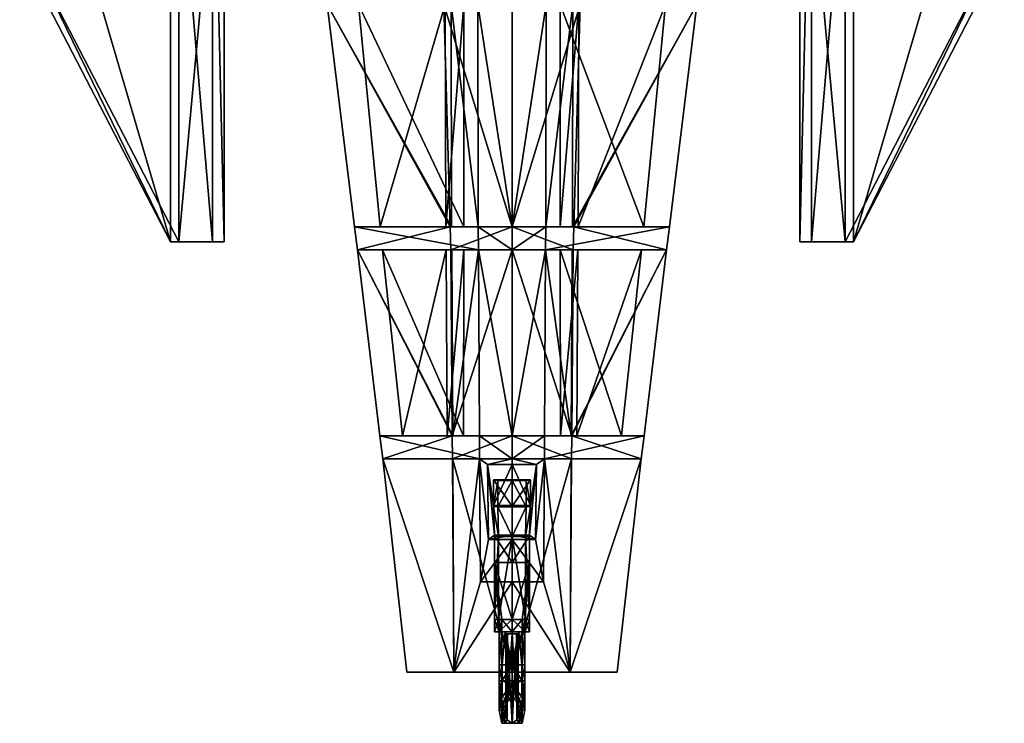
# Model space of a CAD drawing. Header units: inches. Extents: x -108 to 108, y -167 to 167.
# Tile 1 of 4: x -108 to 108, y -167 to -13. Entities that reach past the tile are written whole.
import ezdxf

# ---------------------------------------------------------------- set-up
doc = ezdxf.new("R2010")
doc.units = ezdxf.units.IN
doc.header["$MEASUREMENT"] = 0
doc.layers.get('0').update_dxf_attribs({"color": 183, "true_color": 0x8c58e1})

msp = doc.modelspace()

# ---------------------------------------------------------------- meshes
at = {"color": 133, "true_color": 0x57e0c6}
mesh = msp.add_polyface(dxfattribs=at)
corners = [(-47.46, 46.55, 21.89), (-41.13, -4.67, 21.89), (-15.33, -4.68, 34.66), (-63.07, 46.55, 21.89), (-72.99, 46.55, 17.95), (-47.46, 46.55, 17.95), (-63.07, -61.72, 21.89), (-72.99, -61.72, 17.95), (-65.63, 46.55, 24.66), (-65.63, -61.72, 24.66), (-74.84, 46.55, 20.98), (-74.84, -61.72, 20.98), (-106.55, 46.55, 8.79), (-106.55, -0.36, 8.79), (-104.71, 46.55, 5.75), (-104.71, -0.36, 5.75), (-44.9, 46.55, 49.84), (-44.88, 46.55, 47.26), (-38.56, 46.55, 45.09), (-36.42, 46.55, 46.93), (-67.16, 46.55, 41.82), (-65, 46.55, 40.01), (-70.59, 46.55, 34.61), (-67.55, 46.55, 34.63), (-63.19, 46.55, 25.88), (-62.19, 46.55, 24.81), (-35.8, 46.55, 34.45), (-35.8, 53.99, 34.45), (-62.19, 53.99, 24.81), (-44.88, 53.99, 47.26), (-38.56, 53.99, 45.09), (-65, 53.99, 40.01), (-67.55, 53.99, 34.63), (-33.66, 46.55, 32.63), (-41.13, -4.67, 17.95), (-40.51, -9.72, 17.95), (-40.51, -9.72, 21.89), (-75.31, 46.55, 21.87), (-107.64, 46.55, 9.11), (-105.09, 46.55, 4.83), (-72.52, 46.55, 17.06), (-75.69, 46.77, 21.94), (-107.86, 46.77, 9.17), (-105.16, 46.77, 4.64), (-72.71, 46.77, 16.77), (-22.56, 46.55, 34.2)]
mesh.append_faces([[corners[k] for k in face] for face in [(0, 1, 2, 0), (0, 3, 4, 0), (4, 5, 0, 4), (3, 6, 7, 3), (7, 4, 3, 7), (8, 9, 6, 8), (6, 3, 8, 6), (10, 11, 9, 10), (9, 8, 10, 9), (12, 13, 11, 12), (11, 10, 12, 11), (14, 15, 13, 14), (13, 12, 14, 13), (4, 7, 15, 4), (15, 14, 4, 15), (16, 17, 18, 16), (18, 19, 16, 18), (20, 21, 17, 20), (17, 16, 20, 17), (22, 23, 21, 22), (21, 20, 22, 21), (8, 24, 23, 8), (23, 22, 8, 23), (3, 25, 24, 3), (24, 8, 3, 24), (26, 27, 28, 26), (28, 25, 26, 28), (17, 29, 30, 17), (30, 18, 17, 30), (21, 31, 29, 21), (29, 17, 21, 29), (23, 32, 31, 23), (31, 21, 23, 31), (33, 26, 25, 33), (25, 3, 33, 25), (34, 1, 0, 34), (0, 5, 34, 0), (35, 36, 1, 35), (1, 34, 35, 1), (37, 38, 12, 37), (12, 10, 37, 12), (38, 39, 14, 38), (14, 12, 38, 14), (39, 40, 4, 39), (4, 14, 39, 4), (41, 42, 38, 41), (38, 37, 41, 38), (42, 43, 39, 42), (39, 38, 42, 39), (43, 44, 40, 43), (40, 39, 43, 40), (3, 0, 45, 3)]], dxfattribs={"vtx2": -1, "vtx3": -1, "color": 133})
mesh = msp.add_polyface(dxfattribs=at)
corners = [(72.99, 46.55, 17.95), (63.07, 46.55, 21.89), (47.46, 46.55, 21.89), (47.46, 46.55, 17.95), (104.71, -0.36, 5.75), (106.55, -0.36, 8.79), (74.84, -61.72, 20.98), (72.99, -61.72, 17.95), (65.63, 46.55, 24.66), (63.07, -61.72, 21.89), (74.84, 46.55, 20.98), (65.63, -61.72, 24.66), (106.55, 46.55, 8.79), (104.71, 46.55, 5.75), (38.56, 46.55, 45.09), (44.88, 46.55, 47.26), (44.9, 46.55, 49.84), (36.42, 46.55, 46.93), (65, 46.55, 40.01), (67.16, 46.55, 41.82), (67.55, 46.55, 34.63), (70.59, 46.55, 34.61), (63.19, 46.55, 25.88), (62.19, 46.55, 24.81), (62.19, 53.99, 24.81), (35.8, 53.99, 34.45), (35.8, 46.55, 34.45), (34.51, 53.99, 36.98), (38.56, 53.99, 45.09), (34.51, 46.55, 36.98), (44.88, 53.99, 47.26), (65, 53.99, 40.01), (67.55, 53.99, 34.63), (63.19, 53.99, 25.88), (33.66, 46.55, 32.63), (41.13, -4.67, 17.95), (13.38, -4.67, 23.8), (41.13, -4.67, 21.89), (40.51, -9.72, 21.89), (40.51, -9.72, 17.95), (107.64, 46.55, 9.11), (75.31, 46.55, 21.87), (105.09, 46.55, 4.83), (72.52, 46.55, 17.06), (107.86, 46.77, 9.17), (75.69, 46.77, 21.94), (105.16, 46.77, 4.64), (72.71, 46.77, 16.77), (22.56, 46.55, 34.2)]
mesh.append_faces([[corners[k] for k in face] for face in [(0, 1, 2, 0), (2, 3, 0, 2), (4, 5, 6, 4), (1, 0, 7, 1), (8, 1, 9, 8), (10, 8, 11, 10), (12, 10, 6, 12), (5, 4, 13, 5), (13, 12, 5, 13), (4, 7, 0, 4), (0, 13, 4, 0), (14, 15, 16, 14), (16, 17, 14, 16), (15, 18, 19, 15), (19, 16, 15, 19), (18, 20, 21, 18), (21, 19, 18, 21), (20, 22, 8, 20), (8, 21, 20, 8), (22, 23, 1, 22), (1, 8, 22, 1), (24, 25, 26, 24), (26, 23, 24, 26), (27, 28, 14, 27), (14, 29, 27, 14), (28, 30, 15, 28), (15, 14, 28, 15), (18, 15, 30, 18), (20, 18, 31, 20), (22, 20, 32, 22), (23, 22, 33, 23), (23, 26, 34, 23), (34, 1, 23, 34), (3, 35, 36, 3), (2, 37, 35, 2), (35, 3, 2, 35), (37, 38, 39, 37), (39, 35, 37, 39), (12, 40, 41, 12), (41, 10, 12, 41), (13, 42, 40, 13), (40, 12, 13, 40), (0, 43, 42, 0), (42, 13, 0, 42), (40, 44, 45, 40), (45, 41, 40, 45), (42, 46, 44, 42), (44, 40, 42, 44), (43, 47, 46, 43), (46, 42, 43, 46), (48, 2, 1, 48), (1, 34, 48, 1)]], dxfattribs={"vtx2": -1, "vtx3": -1, "color": 133})
mesh = msp.add_polyface(dxfattribs=at)
corners = [(0, -58.42, 8.4), (0, -9.72, 8.52), (7.52, -9.72, 8.52), (7.39, -58.42, 8.4), (33.87, -63.47, 21.82), (13.42, -63.47, 30.67), (13.11, -104.26, 28.04), (0, -104.22, 8.43), (0, -63.47, 8.4), (7.36, -63.47, 8.4), (74.84, -61.72, 20.98), (65.63, -61.72, 24.66), (63.07, -61.72, 21.89), (72.99, -61.72, 17.95), (104.71, -0.36, 5.75), (63.07, 46.55, 21.89), (65.63, 46.55, 24.66), (74.84, 46.55, 20.98), (106.55, -0.36, 8.79), (106.55, 46.55, 8.79), (14.9, -9.72, 34.4), (0, -9.68, 34.53), (0, -58.42, 30.95), (13.52, -58.42, 30.95), (40.51, -9.72, 21.89), (34.49, -58.42, 21.89), (40.51, -9.72, 17.95), (34.49, -58.42, 17.95), (13.23, -58.42, 23.8), (13.36, -9.72, 23.8), (13.21, -63.47, 23.73), (12.99, -104.26, 24.55), (0, -63.47, 30.67), (33.87, -63.47, 17.95), (14.45, -63.47, 21.64), (28.36, -63.47, 17.75), (10.52, -63.47, 11.33), (28.88, -58.42, 17.76), (14.48, -58.42, 21.72), (10.52, -58.42, 11.29), (14.65, -9.72, 21.82), (10.56, -9.72, 11.13), (33.64, -9.72, 17.73), (10.59, -104.23, 11.79), (23.99, -104.26, 17.65), (14.19, -104.26, 20.52)]
mesh.append_faces([[corners[k] for k in face] for face in [(0, 1, 2, 0), (2, 3, 0, 2), (4, 5, 6, 4), (7, 8, 9, 7), (10, 11, 12, 10), (12, 13, 10, 12), (10, 13, 14, 10), (13, 12, 15, 13), (12, 11, 16, 12), (11, 10, 17, 11), (10, 18, 19, 10), (20, 21, 22, 20), (22, 23, 20, 22), (24, 20, 23, 24), (23, 25, 24, 23), (26, 27, 28, 26), (28, 29, 26, 28), (26, 24, 25, 26), (25, 27, 26, 25), (3, 2, 29, 3), (29, 28, 3, 29), (9, 30, 31, 9), (3, 9, 8, 3), (8, 0, 3, 8), (5, 23, 22, 5), (22, 32, 5, 22), (33, 27, 25, 33), (25, 4, 33, 25), (4, 25, 23, 4), (23, 5, 4, 23), (27, 33, 9, 27), (9, 3, 27, 9), (34, 35, 33, 34), (33, 30, 34, 33), (35, 36, 9, 35), (9, 33, 35, 9), (36, 34, 30, 36), (30, 9, 36, 30), (37, 38, 28, 37), (28, 27, 37, 28), (38, 39, 3, 38), (3, 28, 38, 3), (39, 37, 27, 39), (27, 3, 39, 27), (39, 38, 40, 39), (40, 41, 39, 40), (37, 39, 41, 37), (41, 42, 37, 41), (38, 37, 42, 38), (42, 40, 38, 42), (34, 36, 43, 34), (36, 35, 44, 36), (35, 34, 45, 35)]], dxfattribs={"vtx2": -1, "vtx3": -1, "color": 133})
mesh = msp.add_polyface(dxfattribs=at)
corners = [(-7.52, -9.72, 8.52), (0, -9.72, 8.52), (0, -58.42, 8.4), (-7.39, -58.42, 8.4), (0, -63.47, 30.67), (-13.42, -63.47, 30.67), (-13.11, -104.26, 28.04), (-33.87, -63.47, 21.82), (-33.87, -63.47, 17.95), (-28.92, -104.26, 17.95), (-13.21, -63.47, 23.73), (-12.99, -104.26, 24.55), (-7.36, -63.47, 8.4), (0, -63.47, 8.4), (0, -104.22, 8.43), (-63.07, -61.72, 21.89), (-65.63, -61.72, 24.66), (-74.84, -61.72, 20.98), (-72.99, -61.72, 17.95), (-106.55, -0.36, 8.79), (-104.71, -0.36, 5.75), (-14.9, -9.72, 34.4), (-13.52, -58.42, 30.95), (0, -58.42, 30.95), (0, -9.68, 34.53), (-40.51, -9.72, 21.89), (-34.49, -58.42, 21.89), (-13.23, -58.42, 23.8), (-34.49, -58.42, 17.95), (-40.51, -9.72, 17.95), (-13.36, -9.72, 23.8), (-7.15, -104.22, 8.43), (-28.36, -63.47, 17.75), (-14.45, -63.47, 21.64), (-10.52, -63.47, 11.33), (-14.48, -58.42, 21.72), (-28.88, -58.42, 17.76), (-10.52, -58.42, 11.29), (-14.19, -104.26, 20.52), (-23.99, -104.26, 17.65), (-10.59, -104.23, 11.79), (-10.56, -9.72, 11.13), (-14.65, -9.72, 21.82), (-33.64, -9.72, 17.73)]
mesh.append_faces([[corners[k] for k in face] for face in [(0, 1, 2, 0), (2, 3, 0, 2), (4, 5, 6, 4), (7, 8, 9, 7), (8, 10, 11, 8), (6, 5, 7, 6), (12, 13, 14, 12), (15, 16, 17, 15), (17, 18, 15, 17), (17, 19, 20, 17), (20, 18, 17, 20), (21, 22, 23, 21), (23, 24, 21, 23), (22, 21, 25, 22), (25, 26, 22, 25), (27, 28, 29, 27), (29, 30, 27, 29), (26, 25, 29, 26), (29, 28, 26, 29), (30, 0, 3, 30), (3, 27, 30, 3), (12, 31, 11, 12), (13, 12, 3, 13), (3, 2, 13, 3), (23, 22, 5, 23), (5, 4, 23, 5), (26, 28, 8, 26), (8, 7, 26, 8), (22, 26, 7, 22), (7, 5, 22, 7), (12, 8, 28, 12), (28, 3, 12, 28), (8, 32, 33, 8), (33, 10, 8, 33), (12, 34, 32, 12), (32, 8, 12, 32), (10, 33, 34, 10), (34, 12, 10, 34), (27, 35, 36, 27), (36, 28, 27, 36), (3, 37, 35, 3), (35, 27, 3, 35), (28, 36, 37, 28), (37, 3, 28, 37), (34, 33, 38, 34), (33, 32, 39, 33), (32, 34, 40, 32), (35, 37, 41, 35), (41, 42, 35, 41), (36, 35, 42, 36), (42, 43, 36, 42), (37, 36, 43, 37), (43, 41, 37, 43)]], dxfattribs={"vtx2": -1, "vtx3": -1, "color": 133})
mesh = msp.add_polyface(dxfattribs=at)
corners = [(-13.11, -104.26, 28.04), (0, -104.26, 28.04), (0, -63.47, 30.67), (-28.92, -104.26, 17.95), (-28.92, -104.27, 20.71), (-33.87, -63.47, 21.82), (-12.99, -104.26, 24.55), (-33.87, -63.47, 17.95), (0, -104.22, 8.43), (-7.15, -104.22, 8.43), (-7.36, -63.47, 8.4), (-28.33, -109.31, 17.95), (-12.97, -109.31, 24.42), (-12.74, -156.02, 21.3), (-3.08, -119.8, 1.72), (0, -119.8, 0.01), (0, -126.27, 0.01), (-13.21, -63.47, 23.73), (-13.07, -109.31, 27.75), (0, -109.31, 27.75), (-28.33, -109.31, 20.58), (0, -109.28, 8.43), (-7.12, -109.28, 8.43), (-14.19, -104.26, 20.52), (-23.99, -104.26, 17.65), (-10.59, -104.23, 11.79), (-5.37, -110.52, 9.83), (-5.17, -126.92, 10.06), (0, -110.52, 9.83), (-4.03, -119.51, 9.84), (-3.86, -125.98, 10.04), (0, -119.51, 9.84), (-4.03, -119.68, 6.83), (-3.86, -126.15, 6.83), (0, -119.68, 6.83), (-4.03, -119.74, 4.12), (-3.86, -126.21, 4.12), (0, -113.88, 6.83), (0, -113.94, 4.12), (-4.03, -113.94, 4.12), (-4.03, -113.88, 6.83), (-2.95, -126.27, 1.72), (0, -114, 0.01), (-3.08, -114, 1.72), (-10.52, -63.47, 11.33), (-14.45, -63.47, 21.64), (-28.36, -63.47, 17.75)]
mesh.append_faces([[corners[k] for k in face] for face in [(0, 1, 2, 0), (3, 4, 5, 3), (6, 3, 7, 6), (5, 4, 0, 5), (8, 9, 10, 8), (11, 12, 13, 11), (14, 15, 16, 14), (6, 17, 10, 6), (18, 19, 1, 18), (1, 0, 18, 1), (11, 20, 4, 11), (4, 3, 11, 4), (20, 18, 0, 20), (0, 4, 20, 0), (21, 22, 9, 21), (9, 8, 21, 9), (22, 11, 3, 22), (3, 9, 22, 3), (6, 23, 24, 6), (24, 3, 6, 24), (9, 25, 23, 9), (23, 6, 9, 23), (3, 24, 25, 3), (25, 9, 3, 25), (22, 26, 27, 22), (21, 28, 26, 21), (26, 22, 21, 26), (26, 29, 30, 26), (30, 27, 26, 30), (28, 31, 29, 28), (29, 26, 28, 29), (29, 32, 33, 29), (31, 34, 32, 31), (32, 29, 31, 32), (32, 35, 36, 32), (37, 38, 39, 37), (39, 40, 37, 39), (35, 14, 41, 35), (34, 37, 40, 34), (40, 32, 34, 40), (14, 43, 42, 14), (42, 15, 14, 42), (35, 39, 43, 35), (43, 14, 35, 43), (32, 40, 39, 32), (39, 35, 32, 39), (23, 25, 44, 23), (24, 23, 45, 24), (25, 24, 46, 25)]], dxfattribs={"vtx2": -1, "vtx3": -1, "color": 133})
mesh.append_faces([[corners[k] for k in face] for face in [(11, 22, 12, 11), (42, 43, 38, 42), (39, 38, 43, 39)]], dxfattribs={"vtx3": -1, "color": 133})
mesh = msp.add_polyface(dxfattribs=at)
corners = [(0, -63.47, 30.67), (0, -104.26, 28.04), (13.11, -104.26, 28.04), (13.42, -63.47, 30.67), (33.87, -63.47, 21.82), (28.92, -104.27, 20.71), (28.92, -104.26, 17.95), (33.87, -63.47, 17.95), (12.99, -104.26, 24.55), (13.21, -63.47, 23.73), (7.36, -63.47, 8.4), (7.15, -104.22, 8.43), (0, -104.22, 8.43), (7.12, -109.28, 8.43), (12.97, -109.31, 24.42), (12.74, -156.02, 21.3), (0, -109.31, 27.75), (13.07, -109.31, 27.75), (28.33, -109.31, 20.58), (28.33, -109.31, 17.95), (0, -109.28, 8.43), (23.99, -104.26, 17.65), (14.19, -104.26, 20.52), (10.59, -104.23, 11.79), (5.17, -126.92, 10.06), (5.37, -110.52, 9.83), (6.9, -136.23, 8.68), (0, -110.52, 9.83), (3.86, -125.98, 10.04), (4.03, -119.51, 9.84), (0, -119.51, 9.84), (4.03, -119.68, 6.83), (0, -119.68, 6.83), (4.03, -113.94, 4.12), (0, -113.94, 4.12), (0, -113.88, 6.83), (4.03, -113.88, 6.83), (3.08, -114, 1.72), (0, -114, 0.01), (3.08, -119.8, 1.72), (0, -119.8, 0.01), (4.03, -119.74, 4.12), (14.45, -63.47, 21.64), (10.52, -63.47, 11.33), (28.36, -63.47, 17.75)]
mesh.append_faces([[corners[k] for k in face] for face in [(0, 1, 2, 0), (2, 3, 0, 2), (4, 5, 6, 4), (6, 7, 4, 6), (7, 6, 8, 7), (8, 9, 7, 8), (2, 5, 4, 2), (10, 11, 12, 10), (13, 14, 15, 13), (8, 11, 10, 8), (1, 16, 17, 1), (17, 2, 1, 17), (5, 18, 19, 5), (19, 6, 5, 19), (2, 17, 18, 2), (18, 5, 2, 18), (11, 13, 20, 11), (20, 12, 11, 20), (6, 19, 13, 6), (13, 11, 6, 13), (21, 22, 8, 21), (8, 6, 21, 8), (22, 23, 11, 22), (11, 8, 22, 11), (23, 21, 6, 23), (6, 11, 23, 6), (24, 25, 13, 24), (13, 26, 24, 13), (25, 27, 20, 25), (20, 13, 25, 20), (28, 29, 25, 28), (25, 24, 28, 25), (29, 30, 27, 29), (27, 25, 29, 27), (31, 32, 30, 31), (30, 29, 31, 30), (33, 34, 35, 33), (35, 36, 33, 35), (36, 35, 32, 36), (32, 31, 36, 32), (38, 37, 39, 38), (39, 40, 38, 39), (37, 33, 41, 37), (41, 39, 37, 41), (33, 36, 31, 33), (31, 41, 33, 31), (23, 22, 42, 23), (21, 23, 43, 21), (22, 21, 44, 22)]], dxfattribs={"vtx2": -1, "vtx3": -1, "color": 133})
mesh.append_faces([[corners[k] for k in face] for face in [(13, 19, 14, 13), (37, 38, 34, 37), (34, 33, 37, 34)]], dxfattribs={"vtx3": -1, "color": 133})
mesh = msp.add_polyface(dxfattribs=at)
corners = [(-12.74, -156.02, 21.3), (-6.9, -136.23, 8.68), (0, -136.23, 8.68), (0, -156.02, 21.3), (-12.97, -109.31, 24.42), (-7.12, -109.28, 8.43), (0, -156.02, 23.24), (0, -109.31, 27.75), (-13.07, -109.31, 27.75), (-12.74, -156.02, 23.24), (-23.05, -156.02, 19.39), (-28.33, -109.31, 20.58), (-28.33, -109.31, 17.95), (-23.05, -156.02, 17.95), (0, -126.27, 0.01), (-2.95, -126.27, 1.72), (-3.08, -119.8, 1.72), (-5.17, -126.92, 10.06), (0, -126.92, 10.06), (-3.86, -125.98, 10.04), (0, -125.98, 10.04), (-3.86, -126.15, 6.83), (0, -126.15, 6.83), (-4.03, -119.51, 9.84), (-3.86, -126.21, 4.12), (-4.03, -119.68, 6.83), (-4.03, -119.74, 4.12), (0, -147.16), (0, -147.16, 2.06), (-1.48, -147.16, 2.91), (-2.95, -147.16, 1.71), (-3.86, -131.95, 6.83), (0, -131.95, 6.83), (-3.86, -144.5, 4.13), (-2.95, -144.49, 1.73), (0, -144.49, 0.02), (-3.86, -147.15, 4.11), (0, -147.2, 7.18), (0, -144.47, 7.19), (-2.26, -144.47, 6.09), (-2.26, -147.2, 6.08), (-2.8, -144.47, 4.22), (-2.8, -147.2, 4.21), (0, -154.42, 1.21), (-1.35, -147.64, 4.23), (0, -147.64, 2.64), (0.96, -147.64, 3.2), (-0.96, -147.64, 3.2), (-1.04, -147.64, 5.3), (1.35, -147.64, 4.23)]
mesh.append_faces([[corners[k] for k in face] for face in [(0, 1, 2, 0), (2, 3, 0, 2), (0, 4, 5, 0), (5, 1, 0, 5), (6, 7, 8, 6), (8, 9, 6, 8), (10, 11, 12, 10), (12, 13, 10, 12), (0, 13, 12, 0), (9, 8, 11, 9), (11, 10, 9, 11), (14, 15, 16, 14), (1, 17, 18, 1), (18, 2, 1, 18), (17, 1, 5, 17), (17, 19, 20, 17), (20, 18, 17, 20), (19, 21, 22, 19), (22, 20, 19, 22), (21, 19, 23, 21), (24, 21, 25, 24), (15, 24, 26, 15), (27, 28, 29, 27), (29, 30, 27, 29), (21, 31, 32, 21), (32, 22, 21, 32), (24, 33, 31, 24), (31, 21, 24, 31), (15, 34, 33, 15), (33, 24, 15, 33), (14, 35, 34, 14), (34, 15, 14, 34), (34, 30, 36, 34), (36, 33, 34, 36), (35, 27, 30, 35), (30, 34, 35, 30), (37, 38, 39, 37), (39, 40, 37, 39), (40, 39, 41, 40), (41, 42, 40, 41), (38, 32, 31, 38), (31, 39, 38, 31), (42, 41, 33, 42), (33, 36, 42, 33), (30, 29, 42, 30), (42, 36, 30, 42), (29, 28, 43, 29), (44, 45, 46, 44), (48, 44, 49, 48)]], dxfattribs={"vtx2": -1, "vtx3": -1, "color": 133})
mesh.append_faces([[corners[k] for k in face] for face in [(39, 31, 41, 39), (33, 41, 31, 33), (44, 47, 45, 44)]], dxfattribs={"vtx3": -1, "color": 133})
mesh = msp.add_polyface(dxfattribs=at)
corners = [(0, -136.23, 8.68), (6.9, -136.23, 8.68), (12.74, -156.02, 21.3), (7.12, -109.28, 8.43), (13.07, -109.31, 27.75), (0, -109.31, 27.75), (0, -156.02, 23.24), (12.74, -156.02, 23.24), (28.33, -109.31, 17.95), (28.33, -109.31, 20.58), (23.05, -156.02, 19.39), (23.05, -156.02, 17.95), (12.97, -109.31, 24.42), (3.08, -119.8, 1.72), (2.95, -126.27, 1.72), (0, -126.27, 0.01), (0, -119.8, 0.01), (0, -126.92, 10.06), (5.17, -126.92, 10.06), (0, -125.98, 10.04), (3.86, -125.98, 10.04), (0, -126.15, 6.83), (3.86, -126.15, 6.83), (4.03, -119.68, 6.83), (4.03, -119.51, 9.84), (3.86, -126.21, 4.12), (4.03, -119.74, 4.12), (1.48, -147.16, 2.91), (0, -147.16, 2.06), (0, -147.16), (2.95, -147.16, 1.71), (0, -131.95, 6.83), (3.86, -131.95, 6.83), (3.86, -144.5, 4.13), (2.95, -144.49, 1.73), (0, -144.49, 0.02), (3.86, -147.15, 4.11), (2.26, -144.47, 6.09), (0, -144.47, 7.19), (0, -147.2, 7.18), (2.26, -147.2, 6.08), (2.8, -144.47, 4.22), (2.8, -147.2, 4.21), (0.96, -147.64, 3.2), (1.35, -147.64, 4.23), (-1.35, -147.64, 4.23), (0, -147.64, 5.8), (-1.04, -147.64, 5.3), (1.04, -147.64, 5.3)]
mesh.append_faces([[corners[k] for k in face] for face in [(0, 1, 2, 0), (2, 1, 3, 2), (4, 5, 6, 4), (6, 7, 4, 6), (8, 9, 10, 8), (10, 11, 8, 10), (8, 11, 2, 8), (2, 12, 8, 2), (9, 4, 7, 9), (7, 10, 9, 7), (13, 14, 15, 13), (15, 16, 13, 15), (17, 18, 1, 17), (1, 0, 17, 1), (19, 20, 18, 19), (18, 17, 19, 18), (21, 22, 20, 21), (20, 19, 21, 20), (22, 23, 24, 22), (24, 20, 22, 24), (25, 26, 23, 25), (23, 22, 25, 23), (14, 13, 26, 14), (26, 25, 14, 26), (27, 28, 29, 27), (29, 30, 27, 29), (31, 32, 22, 31), (22, 21, 31, 22), (32, 33, 25, 32), (25, 22, 32, 25), (33, 34, 14, 33), (14, 25, 33, 14), (34, 35, 15, 34), (15, 14, 34, 15), (36, 30, 34, 36), (34, 33, 36, 34), (30, 29, 35, 30), (35, 34, 30, 35), (37, 38, 39, 37), (39, 40, 37, 39), (41, 37, 40, 41), (40, 42, 41, 40), (32, 31, 38, 32), (38, 37, 32, 38), (33, 41, 42, 33), (42, 36, 33, 42), (42, 27, 30, 42), (30, 36, 42, 30), (43, 44, 45, 43), (44, 46, 47, 44)]], dxfattribs={"vtx2": -1, "vtx3": -1, "color": 133})
mesh.append_faces([[corners[k] for k in face] for face in [(32, 37, 41, 32), (41, 33, 32, 41), (46, 44, 48, 46)]], dxfattribs={"vtx3": -1, "color": 133})
mesh = msp.add_polyface(dxfattribs=at)
corners = [(23.05, -156.02, 17.95), (23.05, -156.02, 19.39), (12.74, -156.02, 23.24), (12.74, -156.02, 21.3), (0, -156.02, 23.24), (0, -156.02, 21.3), (0, -136.23, 8.68), (2.8, -157.88, 4.19), (2.14, -157.89, 2.45), (2.14, -154.42, 2.46), (2.8, -154.43, 4.2), (0, -157.89, 1.2), (0, -154.42, 1.21), (0, -154.43, 7.17), (0, -157.89, 7.17), (2.26, -157.89, 6.07), (2.26, -154.43, 6.07), (2.26, -147.2, 6.08), (0, -147.2, 7.18), (2.8, -147.2, 4.21), (2.14, -161.16, 2.45), (0, -158.89, 1.2), (2.8, -164.33, 4.19), (2.26, -167.21, 6.07), (0, -167.21, 7.17), (1.57, -161.76, 2.81), (0, -160.15, 1.91), (2.09, -164.33, 4.21), (1.66, -167.21, 5.69), (0, -167.21, 6.5), (0.96, -162.43, 3.2), (0, -161.59, 2.64), (1.35, -164.34, 4.23), (1.04, -166.44, 5.3), (0, -167.21, 5.8), (0.96, -147.64, 3.2), (0, -147.64, 2.64), (1.35, -147.64, 4.23), (1.04, -147.64, 5.3), (0, -147.64, 5.8), (1.48, -147.16, 2.91), (0, -147.16, 2.06)]
mesh.append_faces([[corners[k] for k in face] for face in [(0, 1, 2, 0), (2, 3, 0, 2), (3, 2, 4, 3), (4, 5, 3, 4), (3, 5, 6, 3), (7, 8, 9, 7), (9, 10, 7, 9), (8, 11, 12, 8), (12, 9, 8, 12), (13, 14, 15, 13), (15, 16, 13, 15), (16, 15, 7, 16), (7, 10, 16, 7), (17, 18, 13, 17), (13, 16, 17, 13), (19, 17, 16, 19), (16, 10, 19, 16), (8, 20, 21, 8), (21, 11, 8, 21), (7, 22, 20, 7), (20, 8, 7, 20), (15, 23, 22, 15), (22, 7, 15, 22), (14, 24, 23, 14), (23, 15, 14, 23), (20, 25, 26, 20), (26, 21, 20, 26), (22, 27, 25, 22), (25, 20, 22, 25), (23, 28, 27, 23), (27, 22, 23, 27), (24, 29, 28, 24), (28, 23, 24, 28), (25, 30, 31, 25), (31, 26, 25, 31), (27, 32, 30, 27), (30, 25, 27, 30), (28, 33, 32, 28), (32, 27, 28, 32), (29, 34, 33, 29), (33, 28, 29, 33), (30, 35, 36, 30), (32, 37, 35, 32), (35, 30, 32, 35), (33, 38, 37, 33), (37, 32, 33, 37), (34, 39, 38, 34), (38, 33, 34, 38), (40, 9, 12, 40), (12, 41, 40, 12), (9, 40, 19, 9), (19, 10, 9, 19)]], dxfattribs={"vtx2": -1, "vtx3": -1, "color": 133})
mesh = msp.add_polyface(dxfattribs=at)
corners = [(0, -147.64, 2.64), (0, -161.59, 2.64), (0.96, -162.43, 3.2), (-12.74, -156.02, 23.24), (-23.05, -156.02, 19.39), (-23.05, -156.02, 17.95), (-12.74, -156.02, 21.3), (0, -156.02, 23.24), (0, -156.02, 21.3), (-2.14, -154.42, 2.46), (-2.14, -157.89, 2.45), (-2.8, -157.88, 4.19), (-2.8, -154.43, 4.2), (0, -154.42, 1.21), (0, -157.89, 1.2), (-2.26, -157.89, 6.07), (0, -157.89, 7.17), (0, -154.43, 7.17), (-2.26, -154.43, 6.07), (0, -147.2, 7.18), (-2.26, -147.2, 6.08), (-2.8, -147.2, 4.21), (0, -158.89, 1.2), (-2.14, -161.16, 2.45), (-2.8, -164.33, 4.19), (-2.26, -167.21, 6.07), (0, -167.21, 7.17), (0, -160.15, 1.91), (-1.57, -161.76, 2.81), (-2.09, -164.33, 4.21), (-1.66, -167.21, 5.69), (0, -167.21, 6.5), (-0.96, -162.43, 3.2), (-1.35, -164.34, 4.23), (-1.04, -166.44, 5.3), (0, -167.21, 5.8), (-0.96, -147.64, 3.2), (-1.35, -147.64, 4.23), (-1.04, -147.64, 5.3), (0, -147.64, 5.8), (-1.48, -147.16, 2.91)]
mesh.append_faces([[corners[k] for k in face] for face in [(0, 1, 2, 0), (3, 4, 5, 3), (5, 6, 3, 5), (7, 3, 6, 7), (6, 8, 7, 6), (9, 10, 11, 9), (11, 12, 9, 11), (13, 14, 10, 13), (10, 9, 13, 10), (15, 16, 17, 15), (17, 18, 15, 17), (11, 15, 18, 11), (18, 12, 11, 18), (17, 19, 20, 17), (20, 18, 17, 20), (18, 20, 21, 18), (21, 12, 18, 21), (22, 23, 10, 22), (10, 14, 22, 10), (23, 24, 11, 23), (11, 10, 23, 11), (24, 25, 15, 24), (15, 11, 24, 15), (25, 26, 16, 25), (16, 15, 25, 16), (27, 28, 23, 27), (23, 22, 27, 23), (28, 29, 24, 28), (24, 23, 28, 24), (29, 30, 25, 29), (25, 24, 29, 25), (30, 31, 26, 30), (26, 25, 30, 26), (1, 32, 28, 1), (28, 27, 1, 28), (32, 33, 29, 32), (29, 28, 32, 29), (33, 34, 30, 33), (30, 29, 33, 30), (34, 35, 31, 34), (31, 30, 34, 31), (0, 36, 32, 0), (32, 1, 0, 32), (36, 37, 33, 36), (33, 32, 36, 33), (37, 38, 34, 37), (34, 33, 37, 34), (38, 39, 35, 38), (35, 34, 38, 35), (13, 9, 40, 13), (21, 40, 9, 21), (9, 12, 21, 9)]], dxfattribs={"vtx2": -1, "vtx3": -1, "color": 133})

doc.saveas('drawing.dxf')
